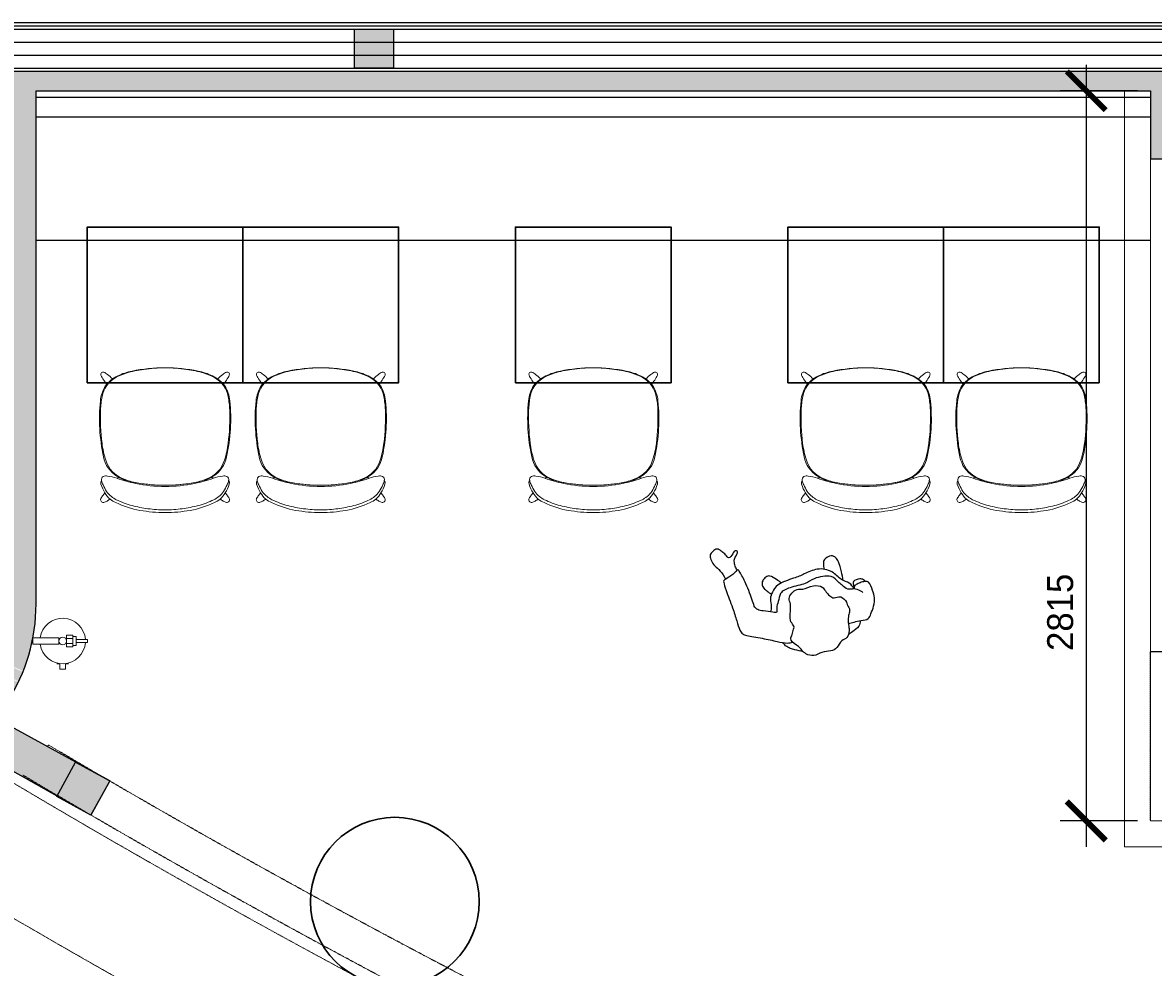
# Model space of a CAD drawing. Header units: inches. Extents: x 1703 to 137267, y -37098 to 14102.
# Tile 55 of 139: x 60927 to 65285, y 5047 to 8687. Entities that reach past the tile are written whole.
import ezdxf

# ---------------------------------------------------------------- set-up
doc = ezdxf.new("R2010")
doc.units = ezdxf.units.IN
doc.header["$MEASUREMENT"] = 0
for name, pattern in [('DASHED2', [0.375, 0.25, -0.125]), ('LEVEL-F-OVERALL LAYOUT$0$HIDDEN', [0.375, 0.25, -0.125]), ('LEVEL-F-OVERALL LAYOUT$0$Hidden 2mm', [3, 2, -1])]:
    doc.linetypes.add(name, pattern=pattern)
for name, color, linetype in [('A-ANNO-DIMS-30', 7, 'Continuous'), ('AG-PEOPLE', 8, 'Continuous'), ('CT_PARTITION WALL', 180, 'Continuous'), ('elevation line', 1, 'Continuous'), ('EQUIPMENT', 1, 'Continuous'), ('LEVEL-F-OVERALL LAYOUT$0$NEW PILASTERS', 251, 'Continuous'), ('LEVEL-F-OVERALL LAYOUT$0$S-Section-Steel', 251, 'Continuous')]:
    doc.layers.add(name, color=color, linetype=linetype)
for name, color, linetype, lineweight in [('CKD Equipments', 252, 'Continuous', 0), ('LEVEL-F-OVERALL LAYOUT$0$A-DETL', 251, 'Continuous', 15), ('LEVEL-F-OVERALL LAYOUT$0$A-EQPM', 251, 'Continuous', 5), ('LEVEL-F-OVERALL LAYOUT$0$A-WALL', 251, 'Continuous', 13), ('LEVEL-F-OVERALL LAYOUT$0$A-WALL-FULL-EXTR', 251, 'Continuous', 35), ('LEVEL-F-OVERALL LAYOUT$0$I-FLOR-OVHD', 251, 'LEVEL-F-OVERALL LAYOUT$0$HIDDEN', 18), ('Naren-furn', 1, 'Continuous', 30)]:
    doc.layers.add(name, color=color, linetype=linetype, lineweight=lineweight)
doc.layers.add('GCEA-F-FIRE EXT 4.5KG CO2 TYPE', color=1, linetype='Continuous', lineweight=0, true_color=0xff0000)
doc.styles.add('I_NOTE', font='txt', dxfattribs={"height": 2})
doc.dimstyles.new('I_STANDARD_MM', dxfattribs={"dimtxt": 2, "dimasz": 1, "dimexe": 2, "dimexo": 1, "dimgap": 1, "dimtad": 1, "dimdec": 0, "dimrnd": 5, "dimzin": 3, "dimdsep": 46, "dimtxsty": 'I_NOTE', "dimblk": 'ARCHTICK', "dimcen": 0.09, "dimdle": 2, "dimclrd": 1, "dimclre": 1, "dimclrt": 4, "dimadec": 4, "dimazin": 0, "dimtfac": 1, "dimtdec": 0, "dimtmove": 1, "dimatfit": 3, "dimldrblk": 'OPEN90', "dimfxl": 1, "dimfrac": 1, "dimtolj": 1, "dimtzin": 0, "dimlwd": -1, "dimlwe": -1, "dimarcsym": 0})

# ---------------------------------------------------------------- blocks, each defined once
blk = doc.blocks.new('LEVEL-F-OVERALL LAYOUT$0$SHS150x5')
at = {"layer": 'LEVEL-F-OVERALL LAYOUT$0$S-Section-Steel'}
h = blk.add_hatch(color=256, dxfattribs=at)
h.dxf.hatch_style = 1
h.paths.add_polyline_path([(322740.3, -171646.3), (322890.3, -171646.3), (322890.3, -171796.3), (322740.3, -171796.3)])
blk.add_lwpolyline([(322740.3, -171646.3), (322890.3, -171646.3), (322890.3, -171796.3), (322740.3, -171796.3)], close=True, dxfattribs=at)
blk = doc.blocks.new('LEVEL-F-OVERALL LAYOUT$0$150x150')
blk.add_blockref('LEVEL-F-OVERALL LAYOUT$0$SHS150x5', (-322815.3, 171721.3))
blk = doc.blocks.new('Myranda Side Chair_Top')
at = {"layer": 'Naren-furn', "lineweight": 5}
for points in [[(0, 558.1, 0.045324), (-126.9, 545.3, 0.059313), (-182.6, 526.6, 0.121008), (-229.9, 488.2, 0.115126), (-249.4, 430.5, 0.079025), (-237.1, 214.8, 0.212442), (-185.7, 140.1, 0.089235), (-116, 115.7, 0.044325), (0, 105)], [(0, 557.7, 0.032743), (-82.3, 551.7, 0.043693), (-150.6, 536.9, 0.045866), (-190.1, 520, 0.229093), (-242.9, 447.1, 0.039863), (-249, 396, 0.038377), (-243.1, 267.4, 0.049384), (-228.7, 202, 0.242972), (-160.7, 130.2, 0.059169), (-107.1, 114.6, 0.045231), (0, 105.2)], [(-202.7, 514.8, 0.033112), (-222.1, 532.2, 0.052622), (-236.4, 541.2, 0.632589), (-247.5, 529.8, 0.050487), (-236.6, 510.3, 0.033042), (-225.3, 494.2)], [(0, 558.1, -0.045324), (126.9, 545.3, -0.059313), (182.5, 526.6, -0.121008), (229.8, 488.2, -0.115126), (249.4, 430.5, -0.079025), (237, 214.8, -0.212442), (185.6, 140.1, -0.089235), (115.9, 115.7, -0.044325), (0, 105)], [(0, 557.7, -0.032743), (82.3, 551.7, -0.043693), (150.5, 536.9, -0.045866), (190, 520, -0.229093), (242.8, 447.1, -0.039863), (249, 396, -0.038377), (243.1, 267.4, -0.049384), (228.7, 202, -0.242972), (160.7, 130.2, -0.059169), (107.1, 114.6, -0.045231), (0, 105.2)], [(202.7, 514.8, -0.033112), (222, 532.2, -0.052622), (236.4, 541.2, -0.632589), (247.5, 529.8, -0.050487), (236.6, 510.3, -0.033042), (225.2, 494.2)], [(0, 100.6, -0.051647), (-114.3, 112.3, -0.029647), (-186.3, 132, 0.052771), (-221.5, 140.9, 0.130984), (-238.5, 138.9, 0.31033), (-244.9, 123, 0.060514), (-239.2, 106.3, 0.031259), (-225.5, 81.1, 0.079584), (-207.1, 61.4, 0.040413), (-188.1, 49.6, 0.052825), (-127.2, 27, 0.03424), (-66.3, 14.9, 0.033941), (0, 10.6)], [(-186.3, 132, -0.104561), (-183.6, 134, -0.190045), (-176.9, 134.2, -0.018892), (-166.8, 130, -0.006434), (-156.7, 125.6, -0.155372), (-153.5, 121.9)], [(0, 100.6, 0.051647), (114.3, 112.3, 0.029647), (186.2, 132, -0.052771), (221.4, 140.9, -0.130984), (238.4, 138.9, -0.31033), (244.8, 123, -0.060514), (239.1, 106.3, -0.031259), (225.4, 81.1, -0.079584), (207.1, 61.4, -0.040413), (188.1, 49.6, -0.052825), (127.1, 27, -0.03424), (66.3, 14.9, -0.033941), (0, 10.6)], [(186.2, 132, 0.104561), (183.6, 134, 0.190045), (176.9, 134.2, 0.018892), (166.8, 130, 0.006434), (156.7, 125.6, 0.155372), (153.4, 121.9)], [(0, 0, -0.043773), (-97, 8.6, -0.064178), (-189.8, 38.2, -0.056143), (-212.1, 52, -0.093502), (-231.9, 75.7, -0.06002), (-247.2, 109.3, -0.125182), (-247.8, 119, -0.112237), (-244.9, 123.5)], [(0, 0, 0.043773), (97, 8.6, 0.064178), (189.8, 38.2, 0.056143), (212, 52, 0.093502), (231.9, 75.7, 0.06002), (247.2, 109.3, 0.125182), (247.7, 119, 0.112237), (244.9, 123.5)], [(-212.1, 52, -0.031425), (-223.8, 44.2, -0.060055), (-236.6, 39.4, -0.636361), (-247.3, 54.7, -0.017039), (-238.8, 67.5), (-231.9, 75.7)], [(212, 52, 0.031425), (223.7, 44.2, 0.060055), (236.5, 39.4, 0.636361), (247.3, 54.7, 0.017039), (238.7, 67.5), (231.9, 75.7)]]:
    blk.add_lwpolyline(points, format="xyb", dxfattribs=at)
blk = doc.blocks.new('19')
at = {"layer": 'AG-PEOPLE'}
for points, knots in [([(-153.6, 52.3), (-150.7, 59.1), (-143.5, 73.3), (-112.2, 83.2), (-100.3, 86.9), (-93.9, 88.4)], [0, 0, 0, 0, 0.2578445, 0.5630876, 0.8048245, 0.8048245, 0.8048245, 0.8048245]), ([(-112.3, 29.3), (-115.3, 22), (-122.2, 12.7), (-130.4, -3.2), (-123.7, -23.9), (-127.1, -32.1), (-113.9, -65.4), (-83.9, -58.8), (-70.4, -75.1), (-61, -99), (-58, -119.1), (-23.8, -136.8), (18.1, -128.8), (39.5, -142.1), (64.9, -131.8), (83.6, -115.4), (79.3, -91.4), (95.3, -58.4), (105.7, -28.1), (92, -7.9), (103.9, 7.2), (114.7, 25.1), (130.2, 39.4), (102.1, 72.3), (96.3, 88.9), (87, 109.7), (58.8, 129), (25.2, 119), (-8.6, 129.5), (-36.2, 126.1), (-60.6, 98.9), (-85.8, 103.5), (-102.7, 75.1), (-103.7, 60.4), (-108.6, 38.4), (-112.3, 29.3)], [0, 0, 0, 0, 0.243758, 0.469126, 0.711875, 0.878807, 1.174441, 1.45586, 1.687286, 1.95782, 2.190653, 2.505465, 2.853004, 3.109236, 3.378674, 3.633135, 3.883574, 4.208805, 4.512219, 4.75122, 4.981103, 5.235644, 5.457588, 5.794591, 6.034522, 6.28788, 6.592593, 6.910286, 7.231556, 7.513762, 7.830184, 8.088918, 8.379427, 8.600643, 8.908256, 8.908256, 8.908256, 8.908256]), ([(92, 97.9), (101.5, 91.8), (120.2, 79.2), (136.4, 70.8), (150.8, 54.2), (154.6, 44.3), (156, 39.2)], [0, 0, 0, 0, 0.318973, 0.55567, 0.805324, 1.02326, 1.02326, 1.02326, 1.02326]), ([(-106.4, 49.3), (-113.9, 49.3), (-129.2, 49.8), (-156.7, 52), (-186.9, 58.9), (-200.8, 38.8), (-221.7, 15.9), (-235.1, -14.6), (-235.3, -42.1), (-234, -79.5), (-220.3, -86), (-203.5, -87.3), (-186.3, -86.1), (-172.8, -82), (-169.7, -74.6), (-168.9, -71.2)], [0, 0, 0, 0, 0.259994, 0.55285, 0.842148, 1.095273, 1.403355, 1.713057, 2.009948, 2.331933, 2.525445, 2.748828, 2.979667, 3.178282, 3.355898, 3.355898, 3.355898, 3.355898]), ([(-197.6, -47.8), (-195, -51.2), (-189.1, -57.6), (-169.7, -74.4), (-143.3, -74), (-130.6, -100.2), (-118.7, -115.3), (-105.4, -152.9), (-33.1, -160.8), (2, -146.3), (62.8, -155.7), (108.5, -149.5), (121.8, -115.6), (138.4, -98.6), (140.4, -74.2), (157.4, -85.8), (189.4, -99.6), (208.9, -110.6), (217.5, -124.8), (217, -151.8), (218.9, -220), (226.9, -267.8), (232.3, -284.8), (243, -276.2), (273.6, -264.1), (298.4, -261.2), (300.1, -251.6), (301.9, -217.7), (297.2, -148.8), (298.8, -98.7), (300, -59.4), (293.5, -40.3), (278.6, -28), (224.3, -1.7), (177.8, 27.4), (141.7, 47.5), (126.5, 49.1), (119.4, 49.6)], [0, 0, 0, 0, 0.197049, 0.467566, 0.737699, 1.015436, 1.259224, 1.582254, 2.024992, 2.371322, 2.796046, 3.153497, 3.465071, 3.739154, 3.967343, 4.171258, 4.506139, 4.764805, 4.971091, 5.248207, 5.709345, 6.100884, 6.289167, 6.457885, 6.784056, 7.046062, 7.189918, 7.500888, 7.963833, 8.361908, 8.699644, 8.932534, 9.162909, 9.58574, 10.007097, 10.350573, 10.604033, 10.604033, 10.604033, 10.604033]), ([(-219.4, -85.4), (-218.3, -88.5), (-214.6, -94.7), (-203.8, -103.3), (-173.4, -103.1), (-172.5, -90.5), (-171.3, -82.4), (-171.9, -78.3)], [0, 0, 0, 0, 0.171936, 0.376407, 0.658092, 0.829167, 1.021895, 1.021895, 1.021895, 1.021895]), ([(-168.9, -71.2), (-167.3, -80.8), (-161.6, -101.6), (-129.8, -117.9), (-113.9, -164.9), (-59.3, -194.3), (-4.3, -185.3), (37.9, -182.2), (105.2, -184.7), (134, -159), (151.5, -137.2), (153.3, -105.9), (160.7, -94.1), (164.2, -88.3)], [0, 0, 0, 0, 0.296033, 0.60905, 0.98459, 1.400543, 1.800893, 2.166256, 2.606535, 2.936906, 3.221323, 3.519894, 3.767248, 3.767248, 3.767248, 3.767248]), ([(-138.9, -115.9), (-141.2, -127), (-144.6, -148.4), (-146.3, -189.5), (-141.1, -208.3), (-126.9, -223.9), (-93.9, -217.6), (-86.8, -200.5), (-83, -186.6), (-83, -179.6)], [0, 0, 0, 0, 0.319715, 0.66763, 0.90647, 1.14114, 1.436866, 1.665247, 1.916713, 1.916713, 1.916713, 1.916713]), ([(89.7, -181.3), (93.6, -187.6), (102.1, -198.7), (122.1, -223.5), (139.3, -222.2), (157, -211.9), (163.8, -197), (159.8, -178.2), (150.8, -168.5), (143.7, -156.7), (140.1, -150.9)], [0, 0, 0, 0, 0.25929, 0.557032, 0.771918, 1.013236, 1.229485, 1.459937, 1.660154, 1.908197, 1.908197, 1.908197, 1.908197]), ([(236.5, -281.2), (237.5, -286.9), (238.4, -298.1), (236.8, -317.9), (229.2, -330.9), (206.9, -347.3), (222.2, -357.3), (231.2, -345.6), (255.2, -329.9), (258.3, -352.4), (269.3, -367.2), (274, -374.1), (284.3, -388), (309.9, -376.2), (319.1, -367.1), (320.5, -344.8), (314, -323.6), (296.8, -299.1), (290.8, -274.3), (289.6, -262)], [0, 0, 0, 0, 0.227651, 0.464849, 0.686706, 0.944658, 1.115715, 1.322541, 1.579281, 1.800177, 2.035322, 2.220311, 2.465353, 2.659441, 2.853963, 3.092323, 3.350578, 3.626177, 3.93611, 3.93611, 3.93611, 3.93611])]:
    blk.add_open_spline(points, degree=3, knots=knots, dxfattribs=at)
blk = doc.blocks.new('_ArchTick')
at = {"color": 0, "linetype": 'ByBlock', "const_width": 0.15}
blk.add_lwpolyline([(-0.5, -0.5), (0.5, 0.5)], dxfattribs=at)
blk = doc.blocks.new('*D274')
at = {"layer": 'A-ANNO-DIMS-30', "color": 1}
for p, q in [((65026.1, 8524.4), (65026.1, 5511.9)), ((65223.4, 8424.4), (64926.1, 8424.4)), ((65223.4, 5611.9), (64926.1, 5611.9))]:
    blk.add_line(p, q, dxfattribs=at)
at = {"layer": 'Defpoints', "color": 0}
for p in [(65273.4, 8424.4), (65026.1, 5611.9), (65273.4, 5611.9)]:
    blk.add_point(p, dxfattribs=at)
at = {"layer": 'A-ANNO-DIMS-30', "color": 1, "linetype": 'ByBlock', "xscale": 150, "yscale": 150, "zscale": 150}
for p, rotation in [((65026.1, 8424.4), 90), ((65026.1, 5611.9), 270)]:
    blk.add_blockref('_ArchTick', p, dxfattribs=dict(at, rotation=rotation))
at = {"layer": 'A-ANNO-DIMS-30', "color": 1, "insert": (64926.1, 6415.1), "char_height": 100, "attachment_point": 5, "rotation": 90, "style": 'I_NOTE'}
blk.add_mtext('\\A1;2815', dxfattribs=at)
blk = doc.blocks.new('_Open90')
at = {"color": 0, "linetype": 'ByBlock', "lineweight": -2}
for p, q in [((0, 0), (-1, 0)), ((-0.5, 0.5), (0, 0)), ((0, 0), (-0.5, -0.5))]:
    blk.add_line(p, q, dxfattribs=at)
blk = doc.blocks.new('A$C13CA0A9B')
at = {"layer": 'GCEA-F-FIRE EXT 4.5KG CO2 TYPE', "linetype": 'Continuous', "lineweight": 0, "ltscale": 250}
for p, q in [((-12.7, 114.9), (12.7, 114.9)), ((-12.7, 14.8), (-12.7, 114.9)), ((12.7, 114.9), (12.7, 14.8)), ((-88.2, 11.2), (-108.3, 11.2)), ((-108.3, 11.2), (-108.3, -11.2)), ((-88.2, 11.2), (-108.3, 11.2)), ((-108.3, 11.2), (-108.3, -11.2)), ((-88.2, 22.3), (-88.2, 11.2)), ((12.7, 14.8), (-12.7, 14.8)), ((-108.3, -11.2), (-88.2, -11.2)), ((-88.2, -11.2), (-108.3, -11.2)), ((-88.2, -11.2), (-88.2, -22.3)), ((-21.9, -14.8), (21.9, -14.8)), ((-21.9, -38.7), (-21.9, -14.8)), ((21.9, -38.7), (-21.9, -38.7)), ((-17.6, -38.7), (17.6, -38.7)), ((-17.6, -51.4), (-17.6, -38.7)), ((-9.2, -38.7), (-9.2, -14.8)), ((9.2, -38.7), (9.2, -14.8)), ((17.6, -38.7), (17.6, -51.4)), ((21.9, -14.8), (21.9, -38.7)), ((17.6, -51.4), (-17.6, -51.4)), ((-5.6, -51.4), (5.6, -51.4)), ((-5.6, -95.1), (-5.6, -51.4)), ((5.6, -51.4), (5.6, -95.1)), ((5.6, -95.1), (-5.6, -95.1))]:
    blk.add_line(p, q, dxfattribs=at)
at = {"layer": 'GCEA-F-FIRE EXT 4.5KG CO2 TYPE', "linetype": 'Continuous'}
for p, q in [((64.2, 59.5, 0), (59.5, 64.2, 0)), ((12.4, -14.8, 0), (9.2, -11.6, 0)), ((6.1, -87.4, 0), (5.6, -87, 0))]:
    blk.add_line(p, q, dxfattribs=at)
at = {"layer": 'GCEA-F-FIRE EXT 4.5KG CO2 TYPE', "linetype": 'Continuous', "lineweight": 0, "ltscale": 250}
blk.add_circle((0, 0), 14.8, dxfattribs=at)
for start, end in [(98.3362, 266.3055), (273.6945, 81.6638)]:
    blk.add_arc((0, 0), 87.6, start, end, dxfattribs=at)

msp = doc.modelspace()

# ---------------------------------------------------------------- hatches: boundary and pattern name
at = {"layer": 'EQUIPMENT'}
h = msp.add_hatch(color=253, dxfattribs=at)
h.dxf.hatch_style = 1
h.paths.add_polyline_path([(58260.3, 8499.4), (56933.3, 8499.4), (56873.4, 8538.9), (56818.4, 8455.5), (59131.7, 6930.1), (59186.7, 7013.6), (59107.8, 7065.6), (59079.2, 7065.6), (59079.2, 7084.5), (58260.3, 7624.4)])
h.paths.add_polyline_path([(58161.2, 8424.4), (58160.3, 8423.8), (58160.3, 7690.4), (57047, 8424.4)], flags=16)
h.paths.add_polyline_path([(60979.2, 8424.4), (65273.4, 8424.4), (65273.4, 8161.9), (65679.7, 8161.9), (65679.7, 8286.9), (67829.7, 8286.9), (67829.7, 8161.9), (68235.9, 8161.9), (68235.9, 8499.4), (59160.3, 8499.4), (59160.3, 8424.4), (60879.2, 8424.4), (60879.2, 6540, -0.121461), (60857.1, 6253.6, -0.003202), (60854.7, 6246.3), (60849.9, 6223.2), (60929.5, 6188.7, 0.09501), (60979.2, 6447.6)])
h.paths.add_polyline_path([(59311.9, 6931), (59256.9, 6847.5), (59600.9, 6620.7, 0.363199), (59989.2, 5810.5), (60026.8, 5897.4), (60000.8, 5915.6), (60001.1, 5916, -0.279141), (59679.2, 6447.6, -0.091873), (59719, 6662.6)])
h.paths.add_polyline_path([(60067.5, 5883), (60088.9, 5878.6, -0.031), (60020, 5906.5), (60030.7, 5898.9), (59992, 5809.3, 0.014288), (60028.9, 5793.9)])
h.paths.add_polyline_path([(60715.8, 5900.4, -0.000786), (60624.8, 5957.1, -0.233154), (60100.5, 5874.8), (60100.1, 5872.6), (60069.1, 5879.1), (60031.7, 5792.8, 0.264635)])
h.paths.add_polyline_path([(60911.1, 6146.5), (60831.6, 6180.9), (60813.4, 6154.9), (60810.5, 6157.1), (60828.9, 6183.2, 0.009158), (60838, 6203.2, 0.009158), (60846.3, 6223.6), (60852.8, 6254.9), (60856.3, 6254.2), (60854.7, 6246.3, 0.003202), (60857.1, 6253.6, 0.121461), (60879.2, 6540), (60879.2, 6447.6, -0.243908), (60624.8, 5957.1, 0.000786), (60715.8, 5900.4, 0.11367)])
h.paths.add_polyline_path([(60845.6, 6221.7, -0.008345), (60838, 6203.2, -0.008345), (60829.7, 6185), (60912.4, 6149.2, 0.014288), (60928.4, 6185.9)])
h = msp.add_hatch(color=253, dxfattribs=at)
h.dxf.hatch_style = 1
h.paths.add_polyline_path([(60823.1, 6007, -0.054174), (60715.8, 5900.4), (61059.9, 5707.3), (61131.5, 5837.6)])

# ---------------------------------------------------------------- linework, layer by layer
at = {"layer": 'CKD Equipments', "color": 7}
for p, q in [((65173.4, 8424.4), (65173.4, 5511.9)), ((65273.4, 7411.9), (65273.4, 8161.9)), ((65273.4, 7411.9), (65273.4, 5611.9)), ((65273.4, 5611.9), (68123.4, 5611.9)), ((65173.4, 5511.9), (68023.4, 5511.9))]:
    msp.add_line(p, q, dxfattribs=at)
at = {"layer": 'CT_PARTITION WALL', "linetype": 'DASHED2', "lineweight": 0, "ltscale": 20}
msp.add_lwpolyline([(65272.9, 6263.4), (65272.9, 5614)], dxfattribs=at)
at = {"layer": 'elevation line', "ltscale": 0.25}
for p, q in [((60979.2, 8399.4), (65273.4, 8399.4)), ((60979.2, 8324.4), (65273.4, 8324.4)), ((60979.2, 7849.4), (65273.4, 7849.4))]:
    msp.add_line(p, q, dxfattribs=at)
msp.add_lwpolyline([(68123.4, 6263.4), (65272.9, 6263.4)], dxfattribs=at)
at = {"layer": 'EQUIPMENT'}
msp.add_line((61190.7, 5633.9), (61262.9, 5765.3), dxfattribs=at)
at = {"layer": 'LEVEL-F-OVERALL LAYOUT$0$A-DETL', "linetype": 'LEVEL-F-OVERALL LAYOUT$0$Hidden 2mm', "lineweight": 15}
for p, q in [((68235.9, 8661.9), (59160.3, 8661.9)), ((59160.3, 8511.9), (67009.6, 8511.9))]:
    msp.add_line(p, q, dxfattribs=at)
at = {"layer": 'LEVEL-F-OVERALL LAYOUT$0$A-DETL'}
msp.add_arc((60279.2, 6447.6), 925, 323.4934, 323.9873, dxfattribs=at)
at = {"layer": 'LEVEL-F-OVERALL LAYOUT$0$A-DETL', "linetype": 'LEVEL-F-OVERALL LAYOUT$0$Hidden 2mm', "lineweight": 15}
for radius, start, end in [(33871.8, 239.34358, 257.16427), (34021.8, 239.29868, 254.96625)]:
    msp.add_arc((78298.3, 35041.7), radius, start, end, dxfattribs=at)
at = {"layer": 'LEVEL-F-OVERALL LAYOUT$0$A-EQPM', "color": 1, "lineweight": 5, "flags": 128}
for points in [[(60928.8, 5787.8), (60928.8, 5787.9)], [(60931, 5786.5), (60931, 5786.6)]]:
    msp.add_lwpolyline(points, dxfattribs=at)
at = {"layer": 'LEVEL-F-OVERALL LAYOUT$0$A-WALL', "color": 3, "lineweight": 25}
for p, q in [((60979.2, 6447.6), (60979.2, 8424.4)), ((60979.2, 8424.4), (65273.4, 8424.4)), ((61263, 5765.4), (60823.1, 6007)), ((61190.7, 5633.9), (60715.8, 5900.4))]:
    msp.add_line(p, q, dxfattribs=at)
for points in [[(59160.3, 8686.9), (68235.9, 8686.9)], [(65273.4, 8424.4), (65273.4, 8161.9), (65679.7, 8161.9), (65679.7, 8286.9), (67829.7, 8286.9), (67829.7, 8161.9), (68236, 8161.9)]]:
    msp.add_lwpolyline(points, dxfattribs=at)
at = {"layer": 'LEVEL-F-OVERALL LAYOUT$0$A-WALL-FULL-EXTR', "color": 2, "lineweight": -2}
for points in [[(59160.3, 8674.4), (68235.9, 8674.4)], [(59160.3, 8661.9), (68235.9, 8661.9)], [(59160.3, 8611.9), (68235.9, 8611.9)], [(59160.3, 8561.9), (68236, 8561.9)], [(59160.3, 8511.9), (68236, 8511.9)], [(59160.3, 8499.4), (68236, 8499.4)]]:
    msp.add_lwpolyline(points, dxfattribs=at)
msp.add_arc((60279.2, 6447.6), 700, 165.6844, 0, dxfattribs=at)
at = {"layer": 'LEVEL-F-OVERALL LAYOUT$0$I-FLOR-OVHD', "ltscale": 0.25}
msp.add_lwpolyline([(74333.5, 731.1, -0.019531), (71664.7, 1151, -0.089507), (60087, 5720)], format="xyb", dxfattribs=at)
msp.add_arc((78298.3, 35041.7), 34066.8, 238.96902, 252.04841, dxfattribs=at)
at = {"layer": 'Naren-furn'}
for points in [[(61176.3, 7299.4), (61776.3, 7299.4), (61776.3, 7899.4), (61176.3, 7899.4)], [(61776.3, 7299.4), (62376.3, 7299.4), (62376.3, 7899.4), (61776.3, 7899.4)], [(62826.3, 7299.4), (63426.3, 7299.4), (63426.3, 7899.4), (62826.3, 7899.4)], [(64476.3, 7299.4), (63876.3, 7299.4), (63876.3, 7899.4), (64476.3, 7899.4)], [(65076.3, 7299.4), (64476.3, 7299.4), (64476.3, 7899.4), (65076.3, 7899.4)]]:
    msp.add_lwpolyline(points, close=True, dxfattribs=at)
msp.add_circle((62361.8, 5300.4), 325, dxfattribs=at)

# ---------------------------------------------------------------- block references
at = {"layer": 'AG-PEOPLE', "color": 4, "rotation": 198.2684440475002}
msp.add_blockref('19', (63993, 6384.5), dxfattribs=at)
at = {"layer": 'GCEA-F-FIRE EXT 4.5KG CO2 TYPE', "rotation": 90}
msp.add_blockref('A$C13CA0A9B', (61081.8, 6304.6), dxfattribs=at)
at = {"layer": 'LEVEL-F-OVERALL LAYOUT$0$NEW PILASTERS'}
for p, rotation in [((62281.7, 8586.9), 0.04019583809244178), ((61161.1, 5735.7), 331.2140336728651)]:
    msp.add_blockref('LEVEL-F-OVERALL LAYOUT$0$150x150', p, dxfattribs=dict(at, rotation=rotation))
at = {"layer": 'Naren-furn'}
for p in [(61476.3, 6799.4), (62076.3, 6799.4), (63126.3, 6799.4)]:
    msp.add_blockref('Myranda Side Chair_Top', p, dxfattribs=at)
at = {"layer": 'Naren-furn', "xscale": -1}
for p in [(64176.3, 6799.4), (64776.3, 6799.4)]:
    msp.add_blockref('Myranda Side Chair_Top', p, dxfattribs=at)

# ---------------------------------------------------------------- dimensions: what is measured, and where the dimension line sits
at = {"layer": 'A-ANNO-DIMS-30'}
dim = msp.add_linear_dim(base=(65026.1118, 5611.8866), p1=(65273.4334, 8424.4491), p2=(65273.4334, 5611.8866), angle=90, dimstyle='I_STANDARD_MM', override={"dimtxt": 5, "dimasz": 3, "dimclrt": 1}, dxfattribs=at)
dim.commit()
dim.dimension.update_dxf_attribs({"geometry": '*D274', "text_midpoint": (65026.1118, 6415.0704), "dimtype": 160})

doc.saveas('drawing.dxf')
